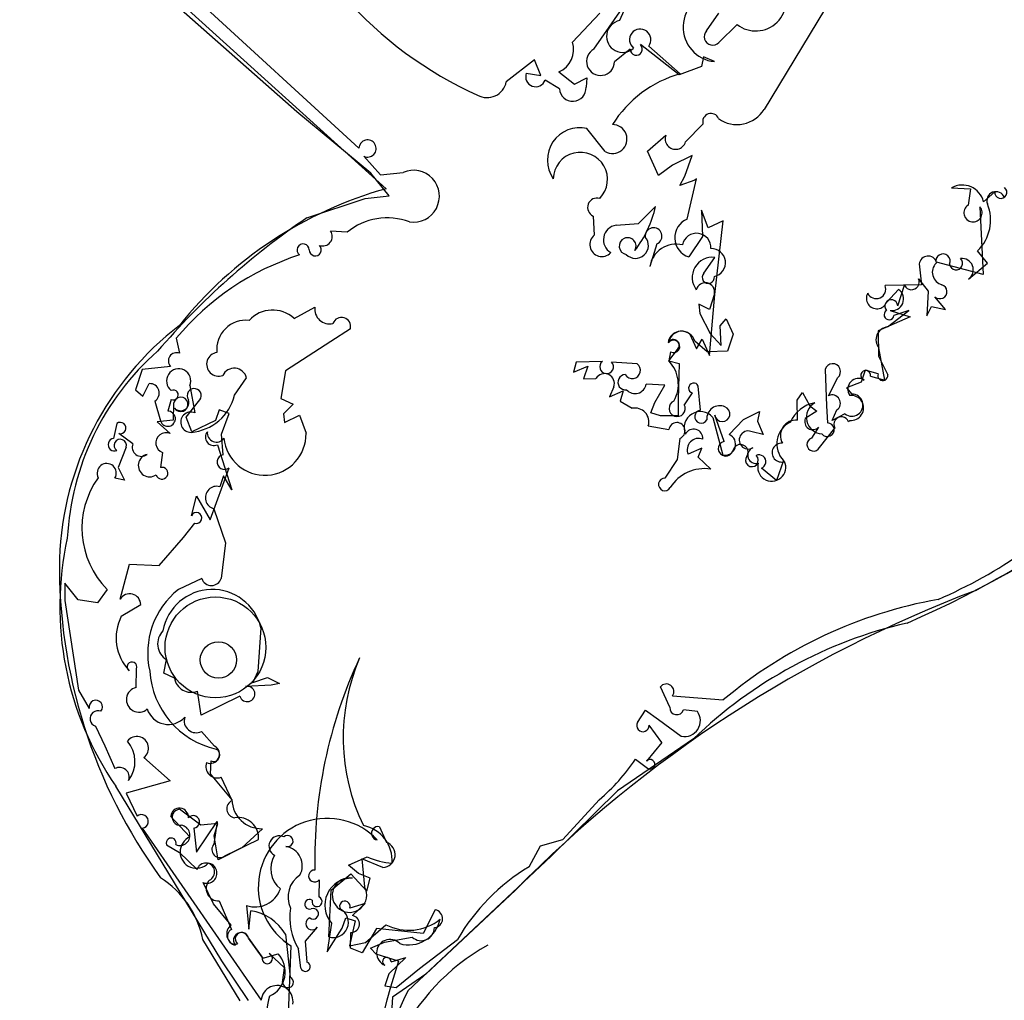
# Model space of a CAD drawing. Extents: x -1.41 to 6.2, y -5.19 to 2.16.
# Tile 8 of 15: x 1.96 to 3.03, y -0.95 to 0.12. Entities that reach past the tile are written whole.
import ezdxf

# ---------------------------------------------------------------- set-up
doc = ezdxf.new("R2010")
doc.units = 0

msp = doc.modelspace()

# ---------------------------------------------------------------- linework, layer by layer
at = {"layer": 'Default', "color": 5, "linetype": 'CONTINUOUS'}
for p, q in [((2.358729, -0.067062), (1.960286, 0.293092)), ((2.072906, 0.212001), (2.329209, -0.02279)), ((2.261694, 0.016749), (2.06136, 0.193502)), ((2.584781, 0.084683), (2.632972, 0.15422)), ((2.628823, 0.151982), (2.612689, 0.115725)), ((2.591111, 0.123716), (2.561486, 0.092445)), ((2.707266, 0.10447), (2.720777, 0.123993)), ((2.835478, 0.12732), (2.769831, 0.019274)), ((2.740438, 0.111514), (2.720496, 0.092041)), ((2.677568, 0.056977), (2.635307, 0.089729)), ((2.644397, 0.087978), (2.678505, 0.058005)), ((2.624064, 0.084822), (2.607148, 0.070963)), ((2.703994, 0.07635), (2.70165, 0.06587)), ((2.715843, 0.071143), (2.703994, 0.07635)), ((2.520227, 0.073276), (2.489496, 0.049085)), ((2.526904, 0.056189), (2.520227, 0.073276)), ((2.70165, 0.06587), (2.677568, 0.056977)), ((2.511219, 0.058476), (2.526904, 0.056189)), ((2.54674, 0.059989), (2.563625, 0.046561)), ((2.563625, 0.046561), (2.576907, 0.053675)), ((2.576907, 0.053675), (2.576236, 0.043365)), ((2.547289, 0.041684), (2.531685, 0.051032)), ((2.342314, -0.05016), (2.261694, 0.016749)), ((2.684511, -0.016137), (2.703367, 0.003258)), ((2.597003, -0.026603), (2.577233, -0.00141)), ((2.643208, -0.026297), (2.662946, -0.00866)), ((2.334442, -0.031674), (2.352652, -0.051918)), ((2.654927, -0.052465), (2.643208, -0.026297)), ((2.691613, -0.030923), (2.670177, -0.041363)), ((2.683502, -0.053331), (2.691613, -0.030923)), ((2.670177, -0.041363), (2.654927, -0.052465)), ((2.36223, -0.074667), (2.342314, -0.05016)), ((2.352652, -0.051918), (2.377332, -0.049192)), ((2.678074, -0.063536), (2.683502, -0.053331)), ((2.69444, -0.05778), (2.678074, -0.063536)), ((2.686252, -0.099956), (2.696165, -0.056423)), ((2.696165, -0.056423), (2.69444, -0.05778)), ((2.335938, -0.077689), (2.36223, -0.074667)), ((2.973808, -0.065995), (2.994229, -0.067283)), ((2.994229, -0.067283), (2.991628, -0.084912)), ((3.020735, -0.070222), (3.008431, -0.08109)), ((2.272682, -0.098671), (2.335938, -0.077689)), ((2.633252, -0.104951), (2.651796, -0.086209)), ((2.709163, -0.109486), (2.70191, -0.090199)), ((2.70191, -0.090199), (2.702714, -0.118809)), ((3.004603, -0.086761), (3.007989, -0.160224)), ((2.58401, -0.096659), (2.585179, -0.117421)), ((2.608809, -0.106639), (2.633252, -0.104951)), ((2.725393, -0.101732), (2.709163, -0.109486)), ((2.716404, -0.182016), (2.725393, -0.101732)), ((2.316291, -0.114311), (2.29846, -0.113008)), ((2.653184, -0.126917), (2.6455, -0.151699)), ((2.702714, -0.118809), (2.687926, -0.141183)), ((3.01273, -0.148077), (3.001991, -0.134441)), ((2.70443, -0.158782), (2.716248, -0.14162)), ((2.938642, -0.148759), (2.941132, -0.171483)), ((3.007989, -0.160224), (2.957487, -0.146873)), ((2.992108, -0.165224), (3.01273, -0.148077)), ((2.937671, -0.16484), (2.94825, -0.178296)), ((2.710486, -0.248358), (2.716404, -0.182016)), ((2.715901, -0.181173), (2.710543, -0.198358)), ((2.941132, -0.171483), (2.901506, -0.1723)), ((2.903116, -0.190558), (2.916174, -0.176605)), ((2.915184, -0.194207), (2.922699, -0.172014)), ((2.94825, -0.178296), (2.946724, -0.205355)), ((2.698839, -0.192407), (2.699855, -0.202642)), ((2.710543, -0.198358), (2.698839, -0.192407)), ((2.967098, -0.198289), (2.95566, -0.184549)), ((2.258744, -0.207991), (2.281245, -0.195783)), ((2.699855, -0.202642), (2.711262, -0.224257)), ((2.904166, -0.217291), (2.927149, -0.199548)), ((2.906912, -0.199355), (2.928614, -0.206357)), ((2.927149, -0.199548), (2.910992, -0.204913)), ((2.946724, -0.205355), (2.951766, -0.195031)), ((2.951766, -0.195031), (2.967098, -0.198289)), ((2.72207, -0.216007), (2.72864, -0.208394)), ((2.72864, -0.208394), (2.736163, -0.225142)), ((2.928614, -0.206357), (2.893768, -0.221495)), ((2.319902, -0.219163), (2.298637, -0.233005)), ((2.711262, -0.224257), (2.723106, -0.237468)), ((2.723106, -0.237468), (2.72207, -0.216007)), ((2.893768, -0.221495), (2.894195, -0.24919)), ((2.130557, -0.229531), (2.134081, -0.245879)), ((2.298637, -0.233005), (2.249201, -0.2649)), ((2.689067, -0.225248), (2.696383, -0.241227)), ((2.707997, -0.244239), (2.694343, -0.232777)), ((2.696383, -0.241227), (2.70232, -0.230627)), ((2.70232, -0.230627), (2.710486, -0.248358)), ((2.736163, -0.225142), (2.730004, -0.243739)), ((2.666202, -0.254099), (2.675818, -0.241654)), ((2.667993, -0.244345), (2.666347, -0.254204)), ((2.730004, -0.243739), (2.707997, -0.244239)), ((2.901013, -0.275064), (2.89477, -0.240103)), ((2.56547, -0.255669), (2.562674, -0.266577)), ((2.593996, -0.254692), (2.56547, -0.255669)), ((2.631813, -0.257366), (2.604041, -0.255539)), ((2.666347, -0.254204), (2.677314, -0.25709)), ((2.894195, -0.24919), (2.904291, -0.269405)), ((2.093593, -0.263593), (2.086357, -0.285671)), ((2.124304, -0.260138), (2.093593, -0.263593)), ((2.249201, -0.2649), (2.244394, -0.295109)), ((2.562674, -0.266577), (2.578061, -0.260053)), ((2.578061, -0.260053), (2.573555, -0.273789)), ((2.677314, -0.25709), (2.676525, -0.296165)), ((2.836121, -0.263538), (2.837805, -0.302966)), ((2.879675, -0.264407), (2.875425, -0.277214)), ((2.893787, -0.268078), (2.879675, -0.264407)), ((2.194027, -0.291333), (2.206977, -0.272617)), ((2.573555, -0.273789), (2.587032, -0.273225)), ((2.84002, -0.292094), (2.850004, -0.272342)), ((2.875425, -0.277214), (2.859465, -0.283578)), ((2.88552, -0.27091), (2.901013, -0.275064)), ((2.086357, -0.285671), (2.094183, -0.29242)), ((2.094183, -0.29242), (2.101216, -0.278903)), ((2.145333, -0.281057), (2.150798, -0.31067)), ((2.606419, -0.282371), (2.601586, -0.293212)), ((2.601586, -0.293212), (2.616485, -0.286567)), ((2.616485, -0.286567), (2.61335, -0.297864)), ((2.661729, -0.280638), (2.641637, -0.27956)), ((2.651094, -0.29957), (2.661729, -0.280638)), ((2.691762, -0.288976), (2.683076, -0.30177)), ((2.700843, -0.30769), (2.698244, -0.281499)), ((2.805769, -0.296815), (2.811666, -0.28843)), ((2.811666, -0.28843), (2.819611, -0.303134)), ((2.859465, -0.283578), (2.865211, -0.290215)), ((2.107145, -0.297942), (2.113544, -0.319344)), ((2.125007, -0.296018), (2.121355, -0.308766)), ((2.141345, -0.315377), (2.15457, -0.298225)), ((2.244394, -0.295109), (2.257595, -0.301373)), ((2.61335, -0.297864), (2.626287, -0.305736)), ((2.646505, -0.310687), (2.651094, -0.29957)), ((2.676525, -0.296165), (2.676418, -0.313728)), ((2.806181, -0.318711), (2.805769, -0.296815)), ((2.127675, -0.300509), (2.127355, -0.318792)), ((2.177285, -0.307534), (2.173312, -0.319042)), ((2.188108, -0.311266), (2.177285, -0.307534)), ((2.257595, -0.301373), (2.247356, -0.311566)), ((2.747403, -0.317975), (2.764672, -0.309331)), ((2.764672, -0.309331), (2.762627, -0.319647)), ((2.827366, -0.308946), (2.814687, -0.316748)), ((2.819611, -0.303134), (2.827366, -0.308946)), ((2.837805, -0.302966), (2.838878, -0.321614)), ((2.843921, -0.318905), (2.849006, -0.307437)), ((2.127355, -0.318792), (2.109836, -0.320584)), ((2.109836, -0.320584), (2.123945, -0.333033)), ((2.147466, -0.33144), (2.141345, -0.315377)), ((2.173312, -0.319042), (2.147466, -0.33144)), ((2.179655, -0.333786), (2.188108, -0.311266)), ((2.247356, -0.311566), (2.248427, -0.321315)), ((2.248427, -0.321315), (2.264531, -0.313048)), ((2.264531, -0.313048), (2.271696, -0.33287)), ((2.657107, -0.313782), (2.646505, -0.310687)), ((2.676418, -0.313728), (2.657107, -0.313782)), ((2.713969, -0.315569), (2.72488, -0.356649)), ((2.726354, -0.341656), (2.716214, -0.313005)), ((2.73189, -0.334161), (2.747403, -0.317975)), ((2.762627, -0.319647), (2.768971, -0.334339)), ((2.857805, -0.311876), (2.843921, -0.318905)), ((2.861727, -0.320269), (2.862921, -0.318887)), ((2.065856, -0.322299), (2.062252, -0.338405)), ((2.643943, -0.324867), (2.666221, -0.328876)), ((2.768971, -0.334339), (2.757049, -0.331399)), ((2.829167, -0.326114), (2.821468, -0.338195)), ((2.829984, -0.348195), (2.846896, -0.327271)), ((2.083381, -0.344181), (2.068197, -0.333235)), ((2.181434, -0.356284), (2.179655, -0.333786)), ((2.678135, -0.338443), (2.675266, -0.361316)), ((2.076053, -0.347891), (2.067216, -0.370024)), ((2.175245, -0.345367), (2.191166, -0.394271)), ((2.702062, -0.348916), (2.687145, -0.355714)), ((2.698154, -0.35891), (2.702062, -0.348916)), ((2.115482, -0.353867), (2.113372, -0.370105)), ((2.675266, -0.361316), (2.661939, -0.381711)), ((2.71175, -0.371771), (2.698154, -0.35891)), ((2.790813, -0.362303), (2.783167, -0.384078)), ((2.067216, -0.370024), (2.074102, -0.383846)), ((2.167553, -0.427071), (2.188158, -0.370272)), ((2.783167, -0.384078), (2.766856, -0.370888)), ((2.074102, -0.383846), (2.06385, -0.381573)), ((2.181928, -0.379033), (2.177912, -0.390922)), ((2.191166, -0.394271), (2.181928, -0.379033)), ((2.147006, -0.42251), (2.15252, -0.401183)), ((2.15252, -0.401183), (2.167553, -0.427071)), ((2.171538, -0.414925), (2.183972, -0.451935)), ((2.13842, -0.446077), (2.150812, -0.430664)), ((2.112046, -0.4767), (2.13842, -0.446077)), ((2.183972, -0.451935), (2.179443, -0.490595)), ((2.06953, -0.5132), (2.079707, -0.475202)), ((2.079707, -0.475202), (2.112046, -0.4767)), ((2.158215, -0.490902), (2.132847, -0.502748)), ((2.009358, -0.495643), (2.009506, -0.514639)), ((2.024055, -0.514119), (2.009358, -0.495643)), ((2.055522, -0.502664), (2.044851, -0.517132)), ((2.009506, -0.514639), (2.024415, -0.612094)), ((2.044851, -0.517132), (2.024055, -0.514119)), ((2.070774, -0.531806), (2.091998, -0.519045)), ((2.222661, -0.544276), (2.219219, -0.591991)), ((2.086977, -0.609176), (2.087169, -0.588921)), ((2.117, -0.593606), (2.11986, -0.578938)), ((2.128618, -0.598938), (2.117, -0.593606)), ((2.219219, -0.591991), (2.213838, -0.603747)), ((2.213838, -0.603747), (2.229909, -0.598425)), ((2.229909, -0.598425), (2.242896, -0.60504)), ((2.23361, -0.606564), (2.205976, -0.608233)), ((2.242896, -0.60504), (2.23361, -0.606564)), ((2.66751, -0.630653), (2.657059, -0.608491)), ((2.024415, -0.612094), (2.035961, -0.632016)), ((2.157537, -0.639485), (2.153525, -0.613185)), ((2.199797, -0.61862), (2.157537, -0.639485)), ((2.670308, -0.618392), (2.725497, -0.622656)), ((2.632105, -0.647257), (2.64101, -0.633908)), ((2.64101, -0.633908), (2.655013, -0.644214)), ((2.697251, -0.635266), (2.682148, -0.633442)), ((2.042711, -0.651329), (2.052739, -0.672834)), ((2.658486, -0.669038), (2.644897, -0.650254)), ((2.655013, -0.644214), (2.679823, -0.662317)), ((2.172317, -0.672933), (2.158094, -0.656933)), ((2.052739, -0.672834), (2.063618, -0.697463)), ((2.692996, -0.665162), (2.610346, -0.721447)), ((2.658486, -0.669038), (2.641814, -0.689424)), ((2.095311, -0.685362), (2.123818, -0.710549)), ((2.168153, -0.689016), (2.167549, -0.7032)), ((2.629959, -0.687229), (2.642934, -0.697023)), ((2.167549, -0.7032), (2.191113, -0.731503)), ((2.180002, -0.906315), (2.064926, -0.71663)), ((2.123818, -0.710549), (2.076056, -0.723985)), ((2.191372, -0.732213), (2.179457, -0.706855)), ((2.076056, -0.723985), (2.087894, -0.749176)), ((2.610346, -0.721447), (2.538154, -0.792535)), ((2.551112, -0.77465), (2.590533, -0.731331)), ((2.145432, -0.771616), (2.124474, -0.749234)), ((2.157306, -0.758767), (2.134064, -0.741576)), ((2.152456, -0.788355), (2.174923, -0.754932)), ((2.175678, -0.756969), (2.157306, -0.758767)), ((2.174923, -0.754932), (2.171474, -0.779621)), ((2.171859, -0.770533), (2.175678, -0.756969)), ((2.093651, -0.762156), (2.222953, -0.949221)), ((2.149666, -0.762094), (2.152456, -0.788355)), ((2.176164, -0.796445), (2.171859, -0.770533)), ((2.224165, -0.762776), (2.201689, -0.783527)), ((2.35161, -0.760705), (2.359056, -0.777621)), ((2.120023, -0.780136), (2.134251, -0.788484)), ((2.18339, -0.792382), (2.220048, -0.77442)), ((2.514184, -0.804243), (2.526712, -0.781302)), ((2.526712, -0.781302), (2.551112, -0.77465)), ((2.134251, -0.788484), (2.153144, -0.807099)), ((2.201689, -0.783527), (2.176164, -0.796445)), ((2.317991, -0.80257), (2.338224, -0.793415)), ((2.328918, -0.811312), (2.317991, -0.80257)), ((2.355205, -0.804947), (2.332509, -0.795627)), ((2.332509, -0.795627), (2.335351, -0.825945)), ((2.538154, -0.792535), (2.382498, -0.93901)), ((2.298987, -0.829707), (2.320302, -0.811971)), ((2.320302, -0.811971), (2.337916, -0.830541)), ((2.341459, -0.816383), (2.328918, -0.811312)), ((2.171224, -0.844546), (2.159738, -0.821355)), ((2.286037, -0.818172), (2.285501, -0.836784)), ((2.337916, -0.830541), (2.341459, -0.816383)), ((2.296354, -0.880246), (2.298987, -0.829707)), ((2.499309, -0.829661), (2.401956, -0.920794)), ((2.190091, -0.867664), (2.171224, -0.844546)), ((2.177377, -0.841335), (2.190645, -0.872249)), ((2.336004, -0.844153), (2.31929, -0.848978)), ((2.322161, -0.857215), (2.336004, -0.844153)), ((2.206905, -0.846308), (2.209642, -0.871836)), ((2.209642, -0.871836), (2.211717, -0.851937)), ((2.41216, -0.850896), (2.399167, -0.8768)), ((2.299493, -0.865405), (2.294666, -0.896503)), ((2.310947, -0.870905), (2.31486, -0.859623)), ((2.31486, -0.859623), (2.325301, -0.862807)), ((2.325301, -0.862807), (2.319091, -0.89022)), ((2.336355, -0.886594), (2.358482, -0.867122)), ((2.249208, -0.877263), (2.254591, -0.924329)), ((2.283736, -0.869973), (2.270741, -0.88508)), ((2.294666, -0.896503), (2.310947, -0.870905)), ((2.320183, -0.892763), (2.32048, -0.875558)), ((2.348477, -0.871279), (2.332837, -0.897826)), ((2.399167, -0.8768), (2.348477, -0.871279)), ((2.200123, -0.949909), (2.159375, -0.88319)), ((2.224136, -0.902373), (2.208947, -0.881886)), ((2.208957, -0.881879), (2.224603, -0.903597)), ((2.270741, -0.88508), (2.272632, -0.907741)), ((2.319091, -0.89022), (2.336355, -0.886594)), ((2.341926, -0.892561), (2.357075, -0.886168)), ((2.357075, -0.886168), (2.387285, -0.880657)), ((2.395036, -0.914719), (2.436263, -0.883305)), ((2.224603, -0.903597), (2.241332, -0.898711)), ((2.248449, -0.913955), (2.231657, -0.8986)), ((2.251475, -0.999494), (2.255444, -0.890158)), ((2.266056, -0.91434), (2.263516, -0.893398)), ((2.332837, -0.897826), (2.320183, -0.892763)), ((2.348106, -0.899301), (2.341926, -0.892561)), ((2.372282, -0.906706), (2.348106, -0.899301)), ((2.208951, -0.949389), (2.180002, -0.906315)), ((2.38005, -0.902671), (2.361698, -0.920506)), ((2.364132, -0.907457), (2.38005, -0.902671)), ((2.246169, -0.930068), (2.248449, -0.913955)), ((2.361698, -0.920506), (2.357402, -0.933421)), ((2.401956, -0.920794), (2.365597, -0.945914)), ((2.369741, -0.935514), (2.395036, -0.914719)), ((2.357402, -0.933421), (2.369741, -0.935514)), ((2.365597, -0.945914), (2.363388, -0.984527))]:
    msp.add_line(p, q, dxfattribs=at)
for centre, radius in [((2.173171, -0.565635), 0.05478), ((2.17641, -0.579324), 0.019756)]:
    msp.add_circle(centre, radius, dxfattribs=at)
for centre, radius, start, end in [((2.760759, 0.137491), 0.032981, 231.964717, 397.50192), ((2.635501, 0.427266), 0.430741, 221.525809, 245.713232), ((2.719578, 0.108708), 0.03775, 91.577983, 264.322626), ((2.616008, 0.09858), 0.017464, 100.955268, 313.152145), ((2.63513, 0.09494), 0.011591, 323.08403, 591.732571), ((2.713867, 0.09824), 0.009076, 136.657112, 316.919778), ((2.536078, 0.084411), 0.026648, 293.584807, 377.54854), ((2.630767, 0.084797), 0.006703, 179.78643, 407.368052), ((2.591983, 0.071333), 0.015169, 118.345954, 358.602152), ((2.521467, 0.054793), 0.010889, 160.232876, 339.789896), ((2.715006, -0.06744), 0.130647, 106.223387, 147.5058), ((2.468571, 0.0534), 0.021365, 241.373277, 348.346919), ((2.561761, 0.04255), 0.014498, 183.426487, 363.22111), ((2.712019, 0.005778), 0.009012, 22.235445, 196.239838), ((2.740426, 0.03714), 0.034408, 234.328142, 328.71795), ((2.604944, -0.013002), 0.015749, 239.720468, 450.48133), ((2.569479, -0.035865), 0.035317, 77.316346, 215.012986), ((2.67362, -0.012714), 0.011417, 159.206228, 342.551731), ((2.338562, -0.023265), 0.009365, 243.897174, 537.098116), ((2.570043, -0.056894), 0.029499, 315.532791, 538.512067), ((2.388473, -0.075146), 0.028244, 261.492764, 473.230879), ((2.985386, -0.086692), 0.023716, 13.662269, 119.222912), ((2.475137, -0.487235), 0.436001, 105.485339, 141.454104), ((3.02192, -0.080047), 0.009842, 21.489513, 200.947016), ((3.027297, -0.07099), 0.006607, 173.320299, 413.62767), ((2.58812, -0.087319), 0.010204, 73.048162, 246.250761), ((2.997069, -0.093178), 0.009896, 123.35329, 400.428472), ((2.970188, -0.101159), 0.046034, 313.69749, 382.468443), ((2.53436, -0.060355), 0.120248, 322.134477, 347.583949), ((2.733087, -0.778333), 0.820922, 124.113803, 139.354182), ((2.360053, -0.167793), 0.069105, 69.464638, 129.292247), ((2.611271, -0.122615), 0.016165, 98.762141, 239.16777), ((2.694534, -0.120267), 0.021935, 112.182246, 252.46599), ((2.289779, -0.118794), 0.010433, 249.816173, 393.685538), ((2.593377, -0.127617), 0.013083, 128.799281, 317.264877), ((2.649662, -0.118526), 0.0091, 292.768954, 546.460347), ((2.696401, -0.131133), 0.015659, 356.352759, 528.492305), ((2.268555, -0.133626), 0.006655, 0.748157, 233.368288), ((2.621452, -0.129398), 0.009175, 328.694829, 620.878631), ((2.630035, -0.128704), 0.013995, 224.17315, 400.855655), ((2.674298, -0.156392), 0.029177, 76.604606, 170.744207), ((2.352917, -0.414147), 0.28901, 107.796659, 140.298648), ((2.281774, -0.133454), 0.006565, 180.748157, 407.846309), ((2.712524, -0.14742), 0.0153, 282.157136, 451.85923), ((2.964453, -0.145802), 0.007864, 335.561306, 555.248277), ((2.713762, -0.163586), 0.022106, 83.543354, 217.154103), ((2.948273, -0.1499), 0.009698, 18.186632, 173.243905), ((2.966847, -0.157779), 0.014064, 135.211178, 255.440177), ((2.978615, -0.148032), 0.007077, 188.316433, 406.122559), ((2.985102, -0.155123), 0.012294, 304.745378, 457.391773), ((2.7092, -0.163377), 0.006623, 136.068726, 368.690158), ((2.705964, -0.179326), 0.010107, 349.46781, 526.329191), ((2.930208, -0.168476), 0.008301, 205.229167, 385.973592), ((2.892541, -0.18605), 0.011495, 151.790003, 336.915118), ((2.891756, -0.175995), 0.010426, 206.313557, 380.753791), ((2.908911, -0.186909), 0.012605, 260.874407, 414.821622), ((2.960941, -0.178817), 0.007794, 227.345131, 432.299553), ((2.908157, -0.19473), 0.007046, 4.258344, 221.865237), ((2.235297, -0.233642), 0.034753, 47.570109, 137.349531), ((2.297301, -0.197777), 0.01618, 172.921679, 282.979251), ((2.90566, -0.204076), 0.005397, 120.633849, 351.084322), ((2.206338, -0.241615), 0.031701, 83.846539, 186.048627), ((2.310303, -0.216743), 0.009899, 345.850412, 521.145499), ((2.466206, 0.521654), 1.155851, 293.400662, 320.821736), ((2.337383, -0.480739), 0.33412, 127.466768, 178.002361), ((2.679759, -0.236377), 0.014509, 50.091184, 170.652867), ((2.68026, -0.236491), 0.014564, 14.771699, 172.358785), ((2.905423, -0.23115), 0.013916, 95.184792, 220.043804), ((2.670965, -0.237383), 0.006465, 318.645516, 508.664244), ((2.671378, -0.23846), 0.006789, 240.093868, 504.875624), ((2.302593, -0.461811), 0.290906, 131.400297, 177.046172), ((2.130815, -0.254121), 0.008865, 68.383006, 222.740273), ((2.17661, -0.257835), 0.013004, 97.939716, 290.310656), ((2.598562, -0.260535), 0.007415, 128.006881, 402.360954), ((2.639829, -0.279714), 0.036765, 330.56741, 404.164902), ((2.133188, -0.275916), 0.013188, 337.06055, 592.422416), ((2.193584, -0.275985), 0.01381, 14.117244, 154.457334), ((2.626448, -0.264446), 0.008883, 211.93332, 412.844922), ((2.844399, -0.265833), 0.00859, 310.728148, 524.506762), ((2.880284, -0.269893), 0.005334, 349.010334, 613.307915), ((2.596263, -0.278779), 0.010773, 340.519435, 508.963684), ((2.619107, -0.2774), 0.008259, 91.369744, 277.767338), ((2.693256, -0.283723), 0.005461, 24.029619, 254.130156), ((2.87258, -0.284893), 0.011659, 58.036598, 215.587086), ((2.898859, -0.270162), 0.005484, 157.66007, 367.940519), ((2.101749, -0.28918), 0.010291, 301.624551, 452.971077), ((2.127377, -0.291226), 0.005346, 243.680738, 474.674307), ((2.150117, -0.291975), 0.007675, 305.467041, 575.964564), ((2.629489, -0.277449), 0.01233, 221.278226, 350.14217), ((2.135496, -0.301459), 0.007878, 210.687629, 533.07621), ((2.135289, -0.299252), 0.009051, 223.478554, 377.821983), ((2.142213, -0.278743), 0.053321, 274.94324, 346.3424), ((2.675283, -0.305909), 0.008824, 112.901208, 387.973338), ((2.830603, -0.33404), 0.034707, 99.289554, 157.677424), ((2.833981, -0.315524), 0.018119, 119.714262, 266.030192), ((2.843918, -0.300114), 0.008917, 304.791464, 475.921978), ((2.8652, -0.302308), 0.012093, 232.303117, 449.948592), ((2.864346, -0.305291), 0.013671, 264.017024, 455.236049), ((2.121423, -0.316989), 0.008223, 196.64672, 450.471528), ((2.146429, -0.320821), 0.011051, 66.71217, 271.964424), ((2.629389, -0.320586), 0.01517, 343.610272, 461.799269), ((2.700508, -0.326959), 0.017633, 40.235029, 203.274005), ((2.701462, -0.314771), 0.007107, 95.003084, 330.607324), ((2.721411, -0.316739), 0.013839, 64.848412, 186.304679), ((2.724386, -0.311925), 0.008243, 187.528765, 429.3515), ((2.069651, -0.327205), 0.006202, 256.440858, 487.721039), ((2.675024, -0.330116), 0.00889, 290.482336, 531.982056), ((2.809429, -0.344319), 0.025883, 114.982751, 224.009298), ((2.804367, -0.335437), 0.016824, 83.807863, 209.657849), ((2.822728, -0.320193), 0.008747, 156.806091, 317.40543), ((2.854059, -0.323235), 0.008222, 21.147893, 209.393387), ((2.171391, -0.337107), 0.009115, 139.734079, 295.013519), ((2.174237, -0.332603), 0.009898, 171.944079, 324.948232), ((2.693249, -0.338281), 0.009944, 354.328153, 514.029809), ((2.752635, -0.340184), 0.009832, 63.322514, 299.283881), ((2.838581, -0.329033), 0.007424, 217.959131, 447.701876), ((2.063405, -0.345235), 0.006927, 99.584495, 292.181338), ((2.069642, -0.346048), 0.00667, 343.962909, 597.120601), ((2.119619, -0.343412), 0.011244, 67.373268, 248.409107), ((2.226902, -0.333662), 0.044802, 185.925947, 361.012798), ((2.698668, -0.350916), 0.012482, 68.984982, 202.606612), ((2.728095, -0.349541), 0.008074, 102.456092, 345.812734), ((2.72703, -0.344983), 0.011863, 259.557789, 425.813682), ((2.823558, -0.345042), 0.007159, 106.971317, 333.865274), ((2.092718, -0.34795), 0.010069, 158.020087, 308.213839), ((2.744065, -0.353403), 0.008357, 328.982171, 526.977603), ((2.760864, -0.356853), 0.008786, 112.904673, 287.638489), ((2.788652, -0.353908), 0.010206, 83.841865, 289.723486), ((2.35096, 0.712711), 1.378656, 298.081813, 309.5597), ((2.101591, -0.367921), 0.012346, 102.367925, 305.535869), ((2.182965, -0.364158), 0.008022, 101.003998, 310.347591), ((2.75658, -0.362183), 0.006976, 140.110675, 407.738591), ((2.764301, -0.363858), 0.007479, 289.979073, 473.892501), ((2.778132, -0.369723), 0.015282, 162.88859, 383.969126), ((2.054948, -0.376145), 0.010427, 328.630359, 568.686938), ((2.115022, -0.376351), 0.00646, 194.490503, 464.797748), ((2.705225, -0.415655), 0.044366, 81.543347, 147.6145), ((2.121859, -0.436211), 0.093896, 144.09792, 225.049966), ((2.661853, -0.388514), 0.006804, 89.277458, 330.233473), ((2.174621, -0.402896), 0.012418, 74.633575, 255.624366), ((2.750092, -0.029757), 0.526959, 293.360561, 316.855732), ((2.152424, -0.424946), 0.005941, 254.255753, 515.79365), ((2.347608, -0.521174), 0.343675, 167.505432, 214.661412), ((2.581089, -0.476922), 0.577676, 179.223343, 215.958655), ((2.168777, -0.487156), 0.011206, 199.524542, 342.132404), ((2.18758, -0.571795), 0.088109, 128.403562, 192.861864), ((2.169741, -0.557111), 0.054454, 13.633071, 169.920966), ((2.079871, -0.519555), 0.012137, 2.411265, 148.425632), ((3.495027, -1.811286), 1.398228, 110.737304, 135.40837), ((3.04831, -1.008999), 0.503457, 100.21332, 129.880807), ((2.116872, -0.555333), 0.051755, 152.960825, 223.60408), ((3.037124, -1.022315), 0.495966, 103.034857, 133.936057), ((2.130515, -0.56177), 0.020206, 135.398597, 238.177274), ((2.797555, -0.795923), 0.516363, 154.918215, 181.301618), ((2.531172, -0.663576), 0.219106, 156.734528, 205.92737), ((2.082409, -0.586753), 0.00523, 335.510351, 594.812791), ((2.194723, -0.585413), 0.093234, 183.686578, 257.082985), ((2.146805, -0.596039), 0.018416, 189.057698, 291.400649), ((2.089942, -0.622451), 0.013603, 102.590722, 311.747119), ((2.207791, -0.616345), 0.008312, 195.890146, 462.608625), ((2.663491, -0.6137), 0.008276, 325.457562, 501.001597), ((2.043064, -0.630433), 0.007277, 320.347858, 552.563232), ((2.674946, -0.631432), 0.007477, 174.017732, 344.409179), ((2.045445, -0.643114), 0.008659, 68.148596, 251.595904), ((2.121924, -0.625437), 0.024018, 197.352423, 318.330196), ((2.15209, -0.645517), 0.012898, 161.406917, 297.74057), ((2.68323, -0.645373), 0.017284, 258.63295, 395.784819), ((2.63809, -0.650508), 0.006812, 151.485148, 362.142793), ((2.087621, -0.675229), 0.012721, 307.196718, 502.346562), ((2.051266, -0.689645), 0.034395, 323.017328, 400.170038), ((2.167632, -0.681777), 0.010009, 245.181482, 422.088469), ((2.170987, -0.682638), 0.006979, 246.042335, 425.499605), ((2.175201, -0.695093), 0.012508, 160.227543, 289.891267), ((2.451861, -0.567688), 0.214497, 310.278092, 326.130267), ((2.645836, -0.692713), 0.005196, 236.044458, 500.722499), ((2.068823, -0.706668), 0.010575, 339.702942, 479.48883), ((2.195151, -0.741132), 0.009686, 112.960537, 264.286478), ((2.223297, -0.730591), 0.032197, 181.622256, 271.545332), ((2.092753, -0.754788), 0.007423, 276.948678, 490.887067), ((2.134136, -0.750196), 0.009709, 356.099042, 534.3165), ((2.134881, -0.750343), 0.008805, 95.321493, 277.314128), ((2.148977, -0.755314), 0.006815, 275.803232, 499.151787), ((2.134482, -0.769977), 0.011006, 245.858698, 442.06166), ((2.197693, -0.772901), 0.022407, 356.112246, 459.003962), ((2.294674, -0.826348), 0.074904, 43.464669, 238.417243), ((2.326578, -0.797491), 0.038854, 356.129355, 438.808381), ((2.242505, -0.781663), 0.01112, 63.661574, 243.196084), ((2.251548, -0.776158), 0.006065, 253.576878, 492.653983), ((2.349943, -0.767694), 0.007184, 76.586751, 262.771682), ((2.12498, -0.778198), 0.005322, 339.987386, 561.352424), ((2.152481, -0.787932), 0.017773, 113.363692, 316.320107), ((2.178051, -0.785424), 0.008771, 138.57122, 307.504031), ((2.354545, -0.79092), 0.014043, 272.690223, 431.2655), ((2.261511, -0.806346), 0.028192, 148.434845, 231.00013), ((2.246099, -0.803151), 0.021503, 332.191287, 439.999989), ((2.162529, -0.8098), 0.009766, 294.646643, 523.944934), ((2.163797, -0.811114), 0.011016, 248.377821, 441.974649), ((2.370818, -0.719707), 0.080593, 246.144497, 266.104662), ((2.280171, -0.836884), 0.028077, 122.417743, 205.791136), ((2.280979, -0.814123), 0.006479, 86.944586, 321.320727), ((2.629631, -0.995951), 0.223786, 121.056435, 149.777174), ((2.058955, -0.902675), 0.102293, 10.981351, 57.780366), ((2.176683, -0.827773), 0.01358, 137.93919, 272.928987), ((2.32147, -0.845932), 0.029363, 88.298026, 221.543599), ((2.318961, -0.834998), 0.018723, 79.598047, 388.912477), ((2.21618, -0.818582), 0.029236, 251.504211, 340.678287), ((2.275545, -0.844966), 0.005225, 57.861188, 290.54197), ((2.283639, -0.841961), 0.005501, 165.05598, 430.216545), ((2.313881, -0.847087), 0.00573, 340.734638, 572.334606), ((2.203359, -0.904724), 0.053444, 30.919049, 81.002981), ((2.318905, -0.859624), 0.064874, 170.664335, 211.373086), ((2.279513, -0.855189), 0.005742, 229.651847, 471.825813), ((2.301357, -0.864634), 0.016394, 252.23216, 422.052695), ((2.410415, -0.860549), 0.009809, 275.139276, 439.756378), ((2.27828, -0.865902), 0.006807, 111.409198, 323.274091), ((2.320665, -0.866327), 0.009233, 268.847649, 440.674797), ((2.383481, -0.818692), 0.054502, 242.698226, 308.660781), ((2.383402, -0.85423), 0.034842, 253.633677, 348.375921), ((2.197665, -0.877345), 0.012293, 128.039218, 257.410295), ((2.194858, -0.879741), 0.008595, 119.352193, 285.9445), ((2.201022, -0.883846), 0.008164, 13.895942, 222.318351), ((2.201851, -0.882571), 0.00714, 5.566538, 229.556022), ((2.397023, -0.870224), 0.014271, 226.975718, 359.620543), ((2.36302, -0.897772), 0.014623, 43.746747, 247.431548), ((2.229597, -0.903876), 0.005663, 164.615306, 428.669134), ((2.220273, -0.918464), 0.028873, 294.252614, 403.166334), ((2.585429, -1.096646), 0.237668, 119.257958, 189.18421), ((2.270992, -0.912683), 0.005206, 198.567966, 431.636622), ((3.476884, -1.258351), 1.159224, 162.341356, 185.574507), ((2.359564, -0.907242), 0.004573, 357.311427, 601.867198), ((2.252043, -0.92964), 0.00589, 184.174584, 424.369446), ((2.240231, -0.950569), 0.01733, 350.553023, 535.539895), ((2.72615, -1.114927), 0.386061, 152.891777, 178.560381), ((2.275203, -0.960333), 0.045789, 160.155904, 238.788853)]:
    msp.add_arc(centre, radius, start, end, dxfattribs=at)

doc.saveas('drawing.dxf')
